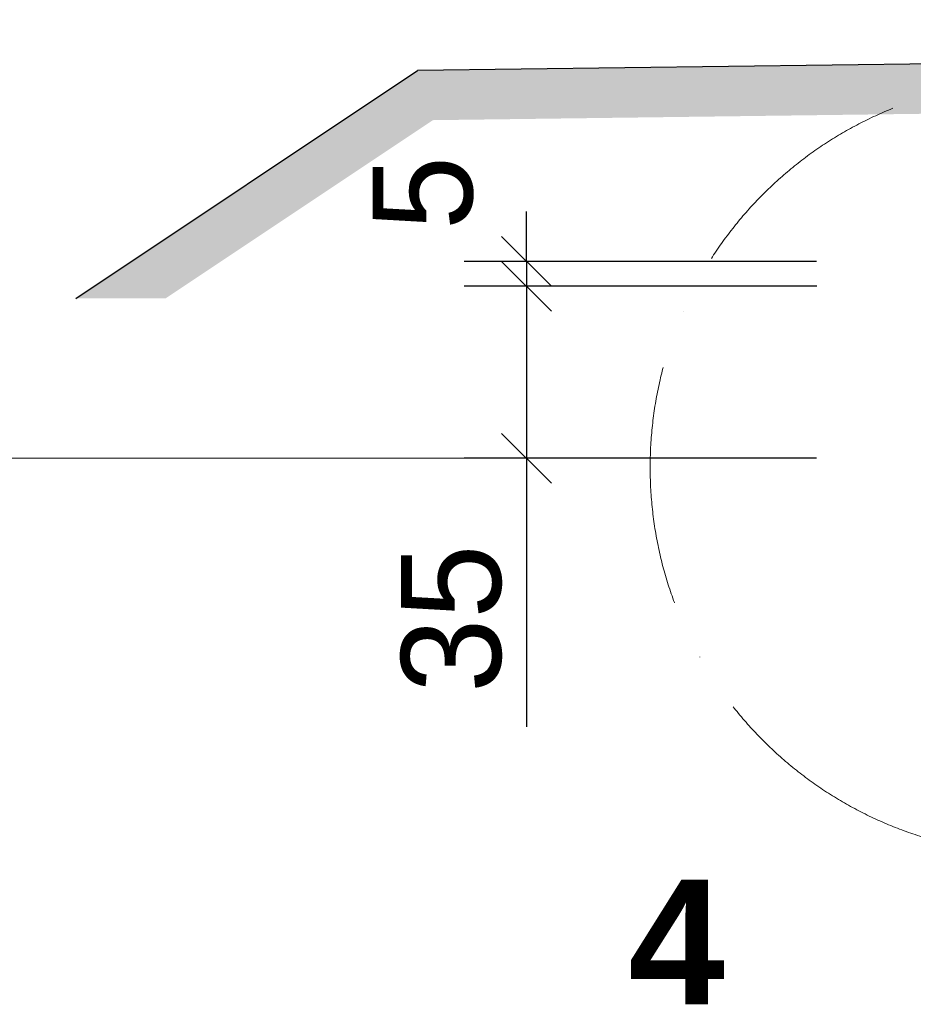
# Model space of a CAD drawing. Header units: millimetres. Extents: x -57642 to 5082813, y -177084 to 58112.
# Tile 26 of 256: x 28067 to 29859, y -60592 to -58617. Entities that reach past the tile are written whole.
import ezdxf

# ---------------------------------------------------------------- set-up
doc = ezdxf.new("R2010")
doc.units = ezdxf.units.MM
doc.linetypes.add('ACAD_ISO10W100', pattern=[18, 12, -3, 0, -3])
doc.layers.add('Bemaßung', color=7, linetype='Continuous', lineweight=9)
doc.layers.add('Beschriftung', color=7, linetype='Continuous', lineweight=9)
doc.styles.add('LBB3.5M1000', font='isocp.shx', dxfattribs={"height": 3.5})
doc.dimstyles.new('DIN', dxfattribs={"dimtxt": 2.5, "dimasz": 2.5, "dimexe": 1.25, "dimexo": 0.625, "dimtad": 1, "dimtih": 1, "dimdec": 4, "dimdsep": 46, "dimlunit": 6, "dimtxsty": 'Standard', "dimcen": 2.5, "dimadec": 0, "dimazin": 0, "dimtfac": 1, "dimtdec": 4, "dimtmove": 0, "dimatfit": 3, "dimfxl": 0, "dimtvp": 1, "dimtolj": 1, "dimtzin": 0, "dimarcsym": 0})

# ---------------------------------------------------------------- blocks, each defined once
blk = doc.blocks.new('_Oblique')
at = {"color": 0, "linetype": 'ByBlock', "lineweight": -2}
blk.add_line((-0.5, -0.5), (0.5, 0.5), dxfattribs=at)
blk = doc.blocks.new('*D487')
at = {"layer": 'Bemaßung', "color": 0, "lineweight": -2, "transparency": 16777216}
for p, q in [((29664.4, -59152.1), (28958.1, -59152.1)), ((29083.1, -59152.1), (29083.1, -59497.1)), ((29664.4, -59497.1), (28958.1, -59497.1)), ((29083.1, -59497.1), (29083.1, -60035.4))]:
    blk.add_line(p, q, dxfattribs=at)
at = {"layer": 'DEFPOINTS', "color": 0, "transparency": 16777216}
for p in [(29083.1, -59152.1), (29864.4, -59152.1), (29864.4, -59497.1)]:
    blk.add_point(p, dxfattribs=at)
at = {"layer": 'Bemaßung', "color": 0, "lineweight": -2, "transparency": 16777216, "xscale": 100, "yscale": 100, "zscale": 100}
for p, rotation in [((29083.1, -59152.1), 90), ((29083.1, -59497.1), 270)]:
    blk.add_blockref('_Oblique', p, dxfattribs=dict(at, rotation=rotation))
at = {"layer": 'Bemaßung', "color": 0, "transparency": 16777216, "insert": (28933.1, -59818.8), "char_height": 200, "attachment_point": 5, "rotation": 90}
blk.add_mtext('\\A1;35', dxfattribs=at)
blk = doc.blocks.new('*D488')
at = {"layer": 'Bemaßung', "color": 0, "lineweight": -2, "transparency": 16777216}
for p, q in [((29083.1, -59102.1), (29083.1, -59002.1)), ((29664.4, -59102.1), (28958.1, -59102.1)), ((29083.1, -59102.1), (29083.1, -59152.1)), ((29665.1, -59152.1), (28958.1, -59152.1)), ((29083.1, -59152.1), (29083.1, -59252.1))]:
    blk.add_line(p, q, dxfattribs=at)
at = {"layer": 'DEFPOINTS', "color": 0, "transparency": 16777216}
for p in [(29864.4, -59102.1), (29083.1, -59152.1), (29865.1, -59152.1)]:
    blk.add_point(p, dxfattribs=at)
at = {"layer": 'Bemaßung', "color": 0, "lineweight": -2, "transparency": 16777216, "xscale": 100, "yscale": 100, "zscale": 100}
for p, rotation in [((29083.1, -59102.1), 270), ((29083.1, -59152.1), 90)]:
    blk.add_blockref('_Oblique', p, dxfattribs=dict(at, rotation=rotation))
at = {"layer": 'Bemaßung', "color": 0, "transparency": 16777216, "insert": (28876, -58965), "char_height": 200, "attachment_point": 5, "rotation": 90}
blk.add_mtext('\\A1;5', dxfattribs=at)

msp = doc.modelspace()

# ---------------------------------------------------------------- hatches: boundary and pattern name
h = msp.add_hatch()
h.set_pattern_fill('EARTH', color=256, scale=12.5, angle=45.64495339, style=0)
h.set_pattern_definition([(45.645, (29410.3, -59123.21), (-1.2636, 112.2461), [79.375, -79.375]), (45.645, (29389.02, -59102.4), (-1.2636, 112.2461), [79.375, -79.375]), (45.645, (29367.735, -59081.594), (-1.2636, 112.2461), [79.375, -79.375]), (135.645, (29367.58, -59067.56), (-112.2461, -1.2636), [79.375, -79.375]), (135.645, (29388.386, -59046.28), (-112.2461, -1.2636), [79.375, -79.375]), (135.645, (29409.195, -59025), (-112.2461, -1.2636), [79.375, -79.375])])
h.paths.add_polyline_path([(28178.99526, -59176.33475), (28359.27282, -59176.33475), (28895.30906, -58818.97725), (36685.44271, -58717.46278), (36685.44271, -58617.45429), (28864.44086, -58719.37101)])

# ---------------------------------------------------------------- linework, layer by layer
for p in [(36685.44271, -58617.45429), (28178.99526, -59176.33475)]:
    msp.add_line(p, (28864.44086, -58719.37101))
at = {"linetype": 'ACAD_ISO10W100', "lineweight": 18, "ltscale": 40}
msp.add_circle((30106.9346, -59515.31574), 775.86185, dxfattribs=at)
at = {"layer": 'Bemaßung'}
msp.add_line((29069.75428, -59497.10024), (25336.12768, -59497.10024), dxfattribs=at)

# ---------------------------------------------------------------- texts
at = {"layer": 'Beschriftung', "insert": (29287.08621, -60342.22011), "char_height": 250, "width": 335.8461916, "attachment_point": 1, "style": 'LBB3.5M1000'}
msp.add_mtext('{\\fArial|b1|i0|c0|p34;4}', dxfattribs=at)

# ---------------------------------------------------------------- dimensions: what is measured, and where the dimension line sits
at = {"layer": 'Bemaßung'}
for base, p1, p2, text, override, picture, middle in [((29083.07188, -59152.10024), (29864.44086, -59102.1047), (29865.10895, -59152.10024), '5', {"dimscale": 100, "dimtxt": 2, "dimasz": 1, "dimexo": 2, "dimgap": 0.5, "dimtih": 0, "dimdec": 2, "dimblk1": 'Oblique', "dimblk2": 'Oblique', "dimsah": 1, "dimtmove": 2}, '*D488', (28876.04049, -58965.00936)), ((29083.07188, -59152.10916), (29864.44086, -59497.1047), (29864.44086, -59152.10916), '35', {"dimscale": 100, "dimtxt": 2, "dimasz": 1, "dimexo": 2, "dimgap": 0.5, "dimtih": 0, "dimdec": 2, "dimblk1": 'Oblique', "dimblk2": 'Oblique', "dimsah": 1}, '*D487', (29083.07188, -59818.77583))]:
    dim = msp.add_linear_dim(base=base, p1=p1, p2=p2, angle=90, text=text, dimstyle='DIN', override=override, dxfattribs=at)
    dim.commit()
    dim.dimension.update_dxf_attribs({"geometry": picture, "text_midpoint": middle, "dimtype": 160})

doc.saveas('drawing.dxf')
